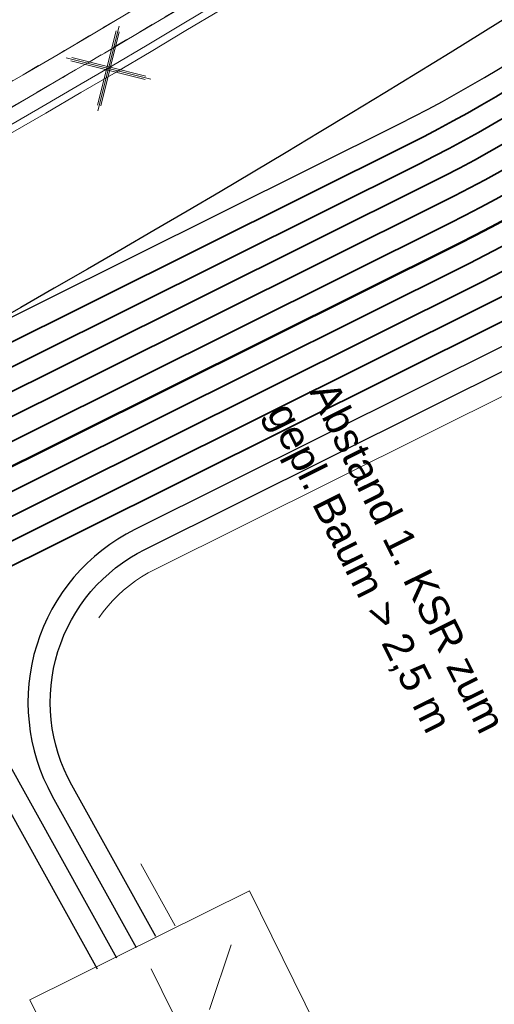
# Model space of a CAD drawing. Header units: metres. Extents: x -502 to 161, y -108 to 174.
# Tile 34 of 256: x -273.57 to -270.38, y -32.5 to -25.87. Entities that reach past the tile are written whole.
import ezdxf

# ---------------------------------------------------------------- set-up
doc = ezdxf.new("R2010")
doc.units = ezdxf.units.M
doc.header["$LTSCALE"] = 0.1
doc.linetypes.add('2-1', pattern=[0.17, 0.06, -0.025, 0.06, -0.025])
doc.linetypes.add('237', pattern=[93, 75, -18])
for name, color, linetype in [('BRI31-005.05-5p02-Koordinierung Lageplan 4. BA ZOB West 2022-06-15', 7, 'Continuous'), ('BRI31-005.06-5f07-Koordinierung Lageplan 4. BA ZOB Fernbusbahnh', 7, 'Continuous'), ('BRI31-005.07-5f08-Koordinierung Lageplan 4. BA Radstation - Seeterrasse 2023-05-31', 7, 'Continuous')]:
    doc.layers.add(name, color=color, linetype=linetype)
doc.styles.add('Arial', font='arial.ttf')

# ---------------------------------------------------------------- blocks, each defined once
blk = doc.blocks.new('WP_LP-1020')
at = {"color": 7, "linetype": 'Continuous', "lineweight": 20, "transparency": 33554687}
for p, q in [((-0.8253, 0.8253), (0.8253, 0.8253)), ((-0.8253, -0.8253), (-0.8253, 0.8253)), ((0.8253, -0.8253), (0.8253, 0.8253)), ((-0.8253, -0.8253), (0.8253, -0.8253))]:
    blk.add_line(p, q, dxfattribs=at)
at = {"color": 1, "linetype": 'Continuous', "lineweight": 9, "true_color": 0xff0000, "transparency": 33554687}
for p, q in [((0, 0.649924), (0, 0.324962)), ((-0.554739, 0.55475), (-0.229777, 0.229788)), ((0.229777, 0.229788), (0.554739, 0.55475)), ((-0.324962, 0), (-0.649924, 0)), ((0.324962, 0), (0.649924, 0)), ((-0.229777, -0.229777), (-0.554739, -0.554739)), ((0.229777, -0.229777), (0.554739, -0.554739)), ((0, -0.324962), (0, -0.649924))]:
    blk.add_line(p, q, dxfattribs=at)
at = {"color": 7, "linetype": 'Continuous', "lineweight": 20, "transparency": 33554687}
blk.add_circle((0, 0), 0.272749, dxfattribs=at)
blk = doc.blocks.new('1016')
at = {"color": 7, "linetype": 'Continuous', "lineweight": 9, "transparency": 33554687}
for p, q in [((0.703072, 0.277444), (1.257444, -0.276928)), ((1.257444, 0.277444), (0.703072, -0.276928))]:
    blk.add_line(p, q, dxfattribs=at)
at = {"color": 2, "linetype": 'Continuous', "lineweight": 20, "true_color": 0xffff00, "transparency": 33554687}
for p, q in [((1.212401, 0.25319), (0.727326, -0.231885)), ((0.727326, 0.232401), (1.212401, -0.252674)), ((0.748114, 0.25319), (1.23319, -0.231885)), ((1.23319, 0.232401), (0.748114, -0.252674))]:
    blk.add_line(p, q, dxfattribs=at)

msp = doc.modelspace()

# ---------------------------------------------------------------- linework, layer by layer
at = {"layer": 'BRI31-005.05-5p02-Koordinierung Lageplan 4. BA ZOB West 2022-06-15', "color": 255, "linetype": 'Continuous', "lineweight": 13, "transparency": 33554687, "flags": 128}
msp.add_lwpolyline([(-181.6939, 38.8932, 0.054139), (-198.4357, 28.9647), (-236.5911, 0.3438), (-264.0675, -20.2665), (-264.0675, -20.2665, -0.045833), (-278.9676, -29.4423), (-278.9676, -29.4423), (-281.7315, -30.8111), (-281.7315, -30.8111, -0.047348), (-316.3829, -43.7027), (-316.3829, -43.7027, 0.090587), (-332.9804, -51.5647, -0.025816), (-337.2248, -54.294)], format="xyb", dxfattribs=at)
at = {"layer": 'BRI31-005.05-5p02-Koordinierung Lageplan 4. BA ZOB West 2022-06-15', "color": 3, "linetype": 'Continuous', "lineweight": 35, "true_color": 0x00ff00, "transparency": 33554687, "flags": 128}
for points in [[(-279.4058, -30.9235), (-270.9467, -26.7095, 0.095997), (-268.1607, -24.5758, -0.065942), (-264.8207, -21.6858, 0.025186), (-260.4856, -18.5119), (-255.5271, -14.4822, -0.005996), (-254.9201, -14.0009, -0.059186), (-248.3852, -10.0817, 0.078462), (-238.2914, -3.4889), (-238.2914, -3.4889, -0.100623), (-214.8444, 10.3949), (-214.8444, 10.3949), (-211.177, 9.7003), (-205.5504, 1.4442)], [(-205.711, 1.4137), (-211.266, 9.5645), (-214.833, 10.2401), (-214.833, 10.2401, 0.100475), (-238.1908, -3.6002), (-238.1908, -3.6002, -0.078462), (-248.3237, -10.2185), (-248.3237, -10.2185, 0.059186), (-254.8284, -14.1195), (-254.8284, -14.1195), (-254.8284, -14.1195, 0.005996), (-255.4325, -14.5986), (-255.4325, -14.5986), (-260.391, -18.6283, -0.025186), (-264.7383, -21.8111), (-264.7383, -21.8111, 0.065942), (-268.0485, -24.6753), (-268.0485, -24.6753), (-268.0485, -24.6753, -0.095997), (-270.8799, -26.8438), (-270.8799, -26.8438), (-279.3404, -31.0585)], [(-311.2459, -44.722), (-303.6354, -41.8968), (-298.4404, -39.6095), (-284.9949, -33.8889), (-279.275, -31.1935), (-270.813, -26.978, 0.095997), (-267.9364, -24.7749), (-267.9364, -24.7749, -0.065942), (-264.6559, -21.9364), (-264.6559, -21.9364, 0.025186), (-260.2964, -18.7447), (-255.3379, -14.715, -0.005996), (-254.7366, -14.2381), (-254.7366, -14.2381, -0.059186), (-248.2623, -10.3553), (-248.2623, -10.3553, 0.078462), (-238.0902, -3.7115), (-238.0902, -3.7115, -0.100327), (-214.8215, 10.0853), (-214.8215, 10.0853), (-211.3549, 9.4287), (-205.8717, 1.3831)], [(-206.0324, 1.3525), (-211.4439, 9.2929), (-214.81, 9.9304), (-214.81, 9.9304, 0.100178), (-237.9896, -3.8227), (-237.9896, -3.8227, -0.078462), (-248.2009, -10.4922), (-248.2009, -10.4922, 0.059186), (-254.6448, -14.3568), (-254.6448, -14.3568), (-254.6448, -14.3568, 0.005996), (-255.2433, -14.8314), (-255.2433, -14.8314), (-260.2018, -18.8611), (-260.2018, -18.8611, -0.025186), (-264.5735, -22.0618), (-264.5735, -22.0618), (-264.5735, -22.0618, 0.065942), (-267.8242, -24.8745), (-267.8242, -24.8745), (-267.8242, -24.8745, -0.095997), (-270.7461, -27.1123), (-270.7461, -27.1123), (-279.2096, -31.3285)], [(-279.1442, -31.4635), (-270.6792, -27.2466, 0.095997), (-267.712, -24.974), (-267.712, -24.974, -0.065942), (-264.4911, -22.1871), (-264.4911, -22.1871, 0.025186), (-260.1072, -18.9775), (-255.1487, -14.9478, -0.005996), (-254.553, -14.4754, -0.059186), (-248.1394, -10.629), (-248.1394, -10.629, 0.078462), (-237.889, -3.934), (-237.889, -3.934), (-237.889, -3.934, -0.100028), (-214.7984, 9.7756), (-214.7984, 9.7756), (-211.5329, 9.1571), (-206.1931, 1.3219)], [(-206.5145, 1.2608), (-211.7108, 8.8854), (-214.7752, 9.4658, 0.099728), (-237.6878, -4.1565, -0.078462), (-248.0165, -10.9027, 0.059186), (-254.3694, -14.7127, 0.005996), (-254.9595, -15.1806), (-259.918, -19.2103, -0.025186), (-264.3263, -22.4378, 0.065942), (-267.4876, -25.1732), (-267.4876, -25.1732, -0.095997), (-270.5454, -27.5151), (-270.5454, -27.5151), (-279.0133, -31.7335)], [(-278.9479, -31.8684), (-270.4786, -27.6493), (-270.4786, -27.6493, 0.095997), (-267.3754, -25.2727), (-267.3754, -25.2727, -0.065942), (-264.2439, -22.5631), (-264.2439, -22.5631, 0.025186), (-259.8234, -19.3267), (-259.8234, -19.3267), (-254.8649, -15.297, -0.005996), (-254.2777, -14.8313), (-254.2777, -14.8313, -0.059186), (-247.9551, -11.0396), (-247.9551, -11.0396, 0.078462), (-237.5872, -4.2677), (-237.5872, -4.2677, -0.099577), (-214.7635, 9.311), (-214.7635, 9.311), (-211.7997, 8.7496), (-206.6752, 1.2302)], [(-206.8358, 1.1996), (-211.8887, 8.6138), (-214.7518, 9.1561), (-214.7518, 9.1561, 0.099425), (-237.4866, -4.379), (-237.4866, -4.379, -0.078462), (-247.8937, -11.1764, 0.059186), (-254.1859, -14.95, 0.005996), (-254.7703, -15.4134), (-259.7288, -19.4431, -0.025186), (-264.1615, -22.6884, 0.065942), (-267.2632, -25.3723, -0.095997), (-270.4117, -27.7836), (-278.8825, -32.0034), (-284.6268, -34.7104), (-298.0829, -40.4355), (-303.2972, -42.7313), (-310.9253, -45.563), (-314.7666, -47.655, 0.354166), (-315.2467, -48.8186), (-312.9008, -56.6959), (-312.9008, -56.6959, 0.16104), (-309.3641, -61.7694), (-309.3641, -61.7694)], [(-278.8171, -32.1384), (-270.3448, -27.9179), (-270.3448, -27.9179, 0.095997), (-267.151, -25.4718), (-267.151, -25.4718), (-267.151, -25.4718, -0.065941), (-264.0791, -22.8138), (-264.0791, -22.8138), (-264.0791, -22.8138, 0.025186), (-259.6342, -19.5596), (-259.6342, -19.5596), (-254.6757, -15.5298, -0.005996), (-254.0941, -15.0686, -0.059186), (-247.8322, -11.3132, 0.078462), (-237.386, -4.4902), (-237.386, -4.4902, -0.099273), (-214.74, 9.0012), (-214.74, 9.0012), (-211.9777, 8.478), (-206.9965, 1.1691)]]:
    msp.add_lwpolyline(points, format="xyb", dxfattribs=at)
at = {"layer": 'BRI31-005.06-5f07-Koordinierung Lageplan 4. BA ZOB Fernbusbahnh', "color": 7, "linetype": 'Continuous', "lineweight": 13, "transparency": 33554687, "flags": 128}
for points in [[(-337.0532, -53.9064), (-337.0532, -53.9064, 0.024076), (-333.1238, -51.3598), (-333.1238, -51.3598, -0.090571), (-316.4479, -43.4613, 0.047347), (-281.8414, -30.5866), (-279.0774, -29.2177, 0.045809), (-264.2236, -20.0711), (-198.5943, 29.1583, -0.054812), (-181.5862, 39.2166), (-181.5862, 39.2166, -0.038475), (-159.1772, 47.3364), (-159.1772, 47.3364, 0.039395), (-137.757, 55.1407), (-137.1917, 55.4002), (-137.1917, 55.4002, 0.064343), (-127.4456, 61.5203), (-127.4456, 61.5203), (-122.5713, 65.5358, -0.170872), (-88.3305, 78.0588), (-82.2819, 78.4363), (-80.567, 79.7085), (-70.9803, 86.8206), (-68.5554, 87.6664)], [(-279.0108, -29.3521, 0.045809), (-264.1336, -20.1911), (-198.5043, 29.0383), (-198.5043, 29.0383, -0.054812), (-181.5244, 39.0799), (-181.5244, 39.0799, -0.038475), (-159.1371, 47.1919), (-159.1371, 47.1919, 0.039395), (-137.6945, 55.0043), (-137.6945, 55.0043), (-137.129, 55.2639, 0.064344), (-127.3502, 61.4045), (-122.476, 65.42), (-122.476, 65.42, -0.17089), (-88.3249, 77.9089), (-88.3249, 77.9089), (-82.2282, 78.2893), (-80.4776, 79.5881), (-70.9093, 86.6865), (-68.5609, 87.5056)]]:
    msp.add_lwpolyline(points, format="xyb", dxfattribs=at)
at = {"layer": 'BRI31-005.06-5f07-Koordinierung Lageplan 4. BA ZOB Fernbusbahnh', "color": 190, "linetype": 'Continuous', "lineweight": 13, "true_color": 0x7f00ff, "transparency": 33554687, "flags": 128}
msp.add_lwpolyline([(-337.2, -54.3374, 0.025831), (-332.9489, -51.6036, -0.090589), (-316.3668, -43.7502), (-316.3668, -43.7502, 0.047344), (-281.7095, -30.856), (-281.7095, -30.856), (-278.9442, -29.4865), (-278.9442, -29.4865, 0.045829), (-264.0375, -20.3065), (-264.0375, -20.3065), (-198.4143, 28.9183, -0.054812), (-181.4626, 38.9432)], format="xyb", dxfattribs=at)
at = {"layer": 'BRI31-005.06-5f07-Koordinierung Lageplan 4. BA ZOB Fernbusbahnh', "color": 255, "linetype": 'Continuous', "lineweight": 9, "transparency": 33554687, "flags": 128}
msp.add_lwpolyline([(-181.6939, 38.8932, 0.054139), (-198.4357, 28.9647), (-236.5911, 0.3438), (-264.0675, -20.2665), (-264.0675, -20.2665, -0.045833), (-278.9676, -29.4423), (-278.9676, -29.4423), (-281.7315, -30.8111), (-281.7315, -30.8111, -0.047348), (-316.3829, -43.7027), (-316.3829, -43.7027, 0.090587), (-332.9804, -51.5647, -0.025816), (-337.2248, -54.294)], format="xyb", dxfattribs=at)
at = {"layer": 'BRI31-005.06-5f07-Koordinierung Lageplan 4. BA ZOB Fernbusbahnh', "color": 3, "linetype": 'Continuous', "lineweight": 30, "true_color": 0x00ff00, "transparency": 33554687, "flags": 128}
for points in [[(-279.4058, -30.9235), (-270.9467, -26.7095, 0.095997), (-268.1607, -24.5758, -0.065942), (-264.8207, -21.6858, 0.025186), (-260.4856, -18.5119), (-255.5271, -14.4822, -0.005996), (-254.9201, -14.0009, -0.059186), (-248.3852, -10.0817, 0.078462), (-238.2914, -3.4889), (-238.2914, -3.4889, -0.100623), (-214.8444, 10.3949), (-214.8444, 10.3949), (-211.177, 9.7003), (-205.5504, 1.4442)], [(-205.711, 1.4137), (-211.266, 9.5645), (-214.833, 10.2401), (-214.833, 10.2401, 0.100475), (-238.1908, -3.6002), (-238.1908, -3.6002, -0.078462), (-248.3237, -10.2185), (-248.3237, -10.2185, 0.059186), (-254.8284, -14.1195), (-254.8284, -14.1195), (-254.8284, -14.1195, 0.005996), (-255.4325, -14.5986), (-255.4325, -14.5986), (-260.391, -18.6283, -0.025186), (-264.7383, -21.8111), (-264.7383, -21.8111, 0.065942), (-268.0485, -24.6753), (-268.0485, -24.6753), (-268.0485, -24.6753, -0.095997), (-270.8799, -26.8438), (-270.8799, -26.8438), (-279.3404, -31.0585)], [(-311.2459, -44.722), (-303.6354, -41.8968), (-298.4404, -39.6095), (-284.9949, -33.8889), (-279.275, -31.1935), (-270.813, -26.978, 0.095997), (-267.9364, -24.7749), (-267.9364, -24.7749, -0.065942), (-264.6559, -21.9364), (-264.6559, -21.9364, 0.025186), (-260.2964, -18.7447), (-255.3379, -14.715, -0.005996), (-254.7366, -14.2381), (-254.7366, -14.2381, -0.059186), (-248.2623, -10.3553), (-248.2623, -10.3553, 0.078462), (-238.0902, -3.7115), (-238.0902, -3.7115, -0.100327), (-214.8215, 10.0853), (-214.8215, 10.0853), (-211.3549, 9.4287), (-205.8717, 1.3831)], [(-206.0324, 1.3525), (-211.4439, 9.2929), (-214.81, 9.9304), (-214.81, 9.9304, 0.100178), (-237.9896, -3.8227), (-237.9896, -3.8227, -0.078462), (-248.2009, -10.4922), (-248.2009, -10.4922, 0.059186), (-254.6448, -14.3568), (-254.6448, -14.3568), (-254.6448, -14.3568, 0.005996), (-255.2433, -14.8314), (-255.2433, -14.8314), (-260.2018, -18.8611), (-260.2018, -18.8611, -0.025186), (-264.5735, -22.0618), (-264.5735, -22.0618), (-264.5735, -22.0618, 0.065942), (-267.8242, -24.8745), (-267.8242, -24.8745), (-267.8242, -24.8745, -0.095997), (-270.7461, -27.1123), (-270.7461, -27.1123), (-279.2096, -31.3285)], [(-279.1442, -31.4635), (-270.6792, -27.2466, 0.095997), (-267.712, -24.974), (-267.712, -24.974, -0.065942), (-264.4911, -22.1871), (-264.4911, -22.1871, 0.025186), (-260.1072, -18.9775), (-255.1487, -14.9478, -0.005996), (-254.553, -14.4754, -0.059186), (-248.1394, -10.629), (-248.1394, -10.629, 0.078462), (-237.889, -3.934), (-237.889, -3.934), (-237.889, -3.934, -0.100028), (-214.7984, 9.7756), (-214.7984, 9.7756), (-211.5329, 9.1571), (-206.1931, 1.3219)], [(-206.5145, 1.2608), (-211.7108, 8.8854), (-214.7752, 9.4658, 0.099728), (-237.6878, -4.1565, -0.078462), (-248.0165, -10.9027, 0.059186), (-254.3694, -14.7127, 0.005996), (-254.9595, -15.1806), (-259.918, -19.2103, -0.025186), (-264.3263, -22.4378, 0.065942), (-267.4876, -25.1732), (-267.4876, -25.1732, -0.095997), (-270.5454, -27.5151), (-270.5454, -27.5151), (-279.0133, -31.7335)], [(-278.9479, -31.8684), (-270.4786, -27.6493), (-270.4786, -27.6493, 0.095997), (-267.3754, -25.2727), (-267.3754, -25.2727, -0.065942), (-264.2439, -22.5631), (-264.2439, -22.5631, 0.025186), (-259.8234, -19.3267), (-259.8234, -19.3267), (-254.8649, -15.297, -0.005996), (-254.2777, -14.8313), (-254.2777, -14.8313, -0.059186), (-247.9551, -11.0396), (-247.9551, -11.0396, 0.078462), (-237.5872, -4.2677), (-237.5872, -4.2677, -0.099577), (-214.7635, 9.311), (-214.7635, 9.311), (-211.7997, 8.7496), (-206.6752, 1.2302)], [(-206.8358, 1.1996), (-211.8887, 8.6138), (-214.7518, 9.1561), (-214.7518, 9.1561, 0.099425), (-237.4866, -4.379), (-237.4866, -4.379, -0.078462), (-247.8937, -11.1764, 0.059186), (-254.1859, -14.95, 0.005996), (-254.7703, -15.4134), (-259.7288, -19.4431, -0.025186), (-264.1615, -22.6884, 0.065942), (-267.2632, -25.3723, -0.095997), (-270.4117, -27.7836), (-278.8825, -32.0034), (-284.6268, -34.7104), (-298.0829, -40.4355), (-303.2972, -42.7313), (-310.9253, -45.563), (-314.7666, -47.655, 0.354166), (-315.2467, -48.8186), (-312.9008, -56.6959, 0.103821), (-310.9737, -60.2545)], [(-309.821, -45.313), (-303.2408, -42.8703), (-298.0233, -40.5732), (-284.5654, -34.8473), (-278.8171, -32.1384), (-270.3448, -27.9179), (-270.3448, -27.9179, 0.095997), (-267.151, -25.4718), (-267.151, -25.4718), (-267.151, -25.4718, -0.065941), (-264.0791, -22.8138), (-264.0791, -22.8138), (-264.0791, -22.8138, 0.025186), (-259.6342, -19.5596), (-259.6342, -19.5596), (-254.6757, -15.5298, -0.005996), (-254.0941, -15.0686, -0.059186), (-247.8322, -11.3132, 0.078462), (-237.386, -4.4902), (-237.386, -4.4902, -0.099273), (-214.74, 9.0012), (-214.74, 9.0012), (-211.9777, 8.478), (-206.9965, 1.1691)], [(-272.6552, -32.047), (-273.2209, -31.0277, -0.427308), (-272.7281, -29.4403), (-270.211, -28.1864), (-270.211, -28.1864, -0.15197), (-269.5365, -28.0772), (-269.5365, -28.0772), (-268.3888, -28.2402, 0.046493), (-268.0758, -28.2553), (-268.0758, -28.2553, 0.126773), (-267.3391, -28.0298), (-267.3391, -28.0298), (-266.3496, -27.4244)]]:
    msp.add_lwpolyline(points, format="xyb", dxfattribs=at)
at = {"layer": 'BRI31-005.06-5f07-Koordinierung Lageplan 4. BA ZOB Fernbusbahnh', "color": 1, "linetype": 'Continuous', "lineweight": 50, "true_color": 0xff0000, "transparency": 33554687, "flags": 128}
msp.add_lwpolyline([(-279.0787, -31.5985), (-270.6123, -27.3808), (-270.6123, -27.3808, 0.095997), (-267.5998, -25.0736), (-267.5998, -25.0736, -0.065942), (-264.4087, -22.3124, 0.025186), (-260.0126, -19.0939), (-255.0541, -15.0642), (-255.0541, -15.0642, -0.005996), (-254.4612, -14.5941), (-254.4612, -14.5941)], format="xyb", dxfattribs=at)
at = {"layer": 'BRI31-005.06-5f07-Koordinierung Lageplan 4. BA ZOB Fernbusbahnh', "color": 190, "linetype": 'Continuous', "lineweight": 30, "true_color": 0x7f00ff, "transparency": 33554687, "flags": 128}
for points in [[(-272.9175, -32.1926), (-274.4401, -29.4491, -0.427308), (-274.0117, -28.0687), (-271.0136, -26.5752, 0.095997), (-268.2729, -24.4762), (-268.2729, -24.4762, -0.066198), (-264.8887, -21.5509), (-264.8887, -21.5509), (-264.8887, -21.5509, 0.011115), (-262.9417, -20.207), (-262.9417, -20.207, 0.399515), (-262.6893, -18.8522), (-263.0623, -18.2777)], [(-282.9146, -29.7403), (-282.257, -31.0302), (-282.257, -31.0302, 0.405132), (-280.9398, -31.4806), (-280.9398, -31.4806), (-279.4713, -30.7885), (-275.938, -29.0284, -0.401239), (-274.6177, -29.4382), (-273.0492, -32.2643)]]:
    msp.add_lwpolyline(points, format="xyb", dxfattribs=at)
at = {"layer": 'BRI31-005.06-5f07-Koordinierung Lageplan 4. BA ZOB Fernbusbahnh', "color": 7, "linetype": 'Continuous', "lineweight": 30, "transparency": 33554687, "flags": 128}
for points in [[(-263.4074, -21.1465, -0.042799), (-277.4324, -29.9009)], [(-259.507, -26.3462, -0.042799), (-274.4743, -35.6888)], [(-267.4957, -27.7738), (-267.7089, -27.9044, -0.170724), (-268.4551, -28.0642), (-269.5333, -27.9263, 0.148433), (-270.2779, -28.0521), (-272.795, -29.3061, 0.427308), (-273.352, -31.1005), (-272.7863, -32.1198)]]:
    msp.add_lwpolyline(points, format="xyb", dxfattribs=at)
at = {"layer": 'BRI31-005.06-5f07-Koordinierung Lageplan 4. BA ZOB Fernbusbahnh', "color": 1, "linetype": '237', "lineweight": 20, "true_color": 0xff0000, "transparency": 33554687, "flags": 128}
msp.add_lwpolyline([(-266.1074, -28.331, 0.322853), (-266.6467, -28.1048), (-267.7629, -28.3632, -0.049915), (-268.0975, -28.4062, -0.042626), (-268.4099, -28.3887), (-269.5576, -28.2257), (-269.5576, -28.2257, 0.151969), (-270.1441, -28.3207), (-270.1441, -28.3207), (-272.6612, -29.5746, 0.427308), (-273.0897, -30.9549), (-272.524, -31.9742)], format="xyb", dxfattribs=at)
at = {"layer": 'BRI31-005.07-5f08-Koordinierung Lageplan 4. BA Radstation - Seeterrasse 2023-05-31', "color": 7, "linetype": '2-1', "lineweight": 13, "transparency": 33554687, "flags": 128}
for points in [[(-337.0532, -53.9064), (-337.0532, -53.9064, 0.024076), (-333.1238, -51.3598), (-333.1238, -51.3598, -0.090571), (-316.4479, -43.4613, 0.047347), (-281.8414, -30.5866), (-279.0774, -29.2177, 0.045809), (-264.2236, -20.0711), (-198.5943, 29.1583, -0.054812), (-181.5862, 39.2166), (-181.5862, 39.2166, -0.038475), (-159.1772, 47.3364), (-159.1772, 47.3364, 0.039395), (-137.757, 55.1407), (-137.1917, 55.4002), (-137.1917, 55.4002, 0.064343), (-127.4456, 61.5203), (-127.4456, 61.5203), (-122.5713, 65.5358, -0.170872), (-88.3305, 78.0588), (-82.2819, 78.4363), (-80.567, 79.7085), (-70.9803, 86.8206), (-68.5554, 87.6664)], [(-337.0532, -53.9064), (-337.0532, -53.9064, 0.024076), (-333.1238, -51.3598), (-333.1238, -51.3598, -0.090571), (-316.4479, -43.4613, 0.047347), (-281.8414, -30.5866), (-279.0774, -29.2177, 0.045809), (-264.2236, -20.0711), (-198.5943, 29.1583, -0.054812), (-181.5862, 39.2166), (-181.5862, 39.2166, -0.038475), (-159.1772, 47.3364), (-159.1772, 47.3364, 0.039395), (-137.757, 55.1407), (-137.1917, 55.4002), (-137.1917, 55.4002, 0.064343), (-127.4456, 61.5203), (-127.4456, 61.5203), (-122.5713, 65.5358, -0.170872), (-88.3305, 78.0588), (-82.2819, 78.4363), (-80.567, 79.7085), (-70.9803, 86.8206), (-68.5554, 87.6664)], [(-336.9777, -54.036), (-336.9777, -54.036, 0.024076), (-333.0362, -51.4817), (-333.0362, -51.4817, -0.090571), (-316.4091, -43.6062), (-316.4091, -43.6062, 0.047348), (-281.7755, -30.7213), (-281.7755, -30.7213), (-279.0108, -29.3521, 0.045809), (-264.1336, -20.1911), (-198.5043, 29.0383), (-198.5043, 29.0383, -0.054812), (-181.5244, 39.0799), (-181.5244, 39.0799, -0.038475), (-159.1371, 47.1919), (-159.1371, 47.1919, 0.039395), (-137.6945, 55.0043), (-137.6945, 55.0043), (-137.129, 55.2639, 0.064344), (-127.3502, 61.4045), (-122.476, 65.42), (-122.476, 65.42, -0.17089), (-88.3249, 77.9089), (-88.3249, 77.9089), (-82.2282, 78.2893), (-80.4776, 79.5881), (-70.9093, 86.6865), (-68.5609, 87.5056)], [(-336.9777, -54.036), (-336.9777, -54.036, 0.024076), (-333.0362, -51.4817), (-333.0362, -51.4817, -0.090571), (-316.4091, -43.6062), (-316.4091, -43.6062, 0.047348), (-281.7755, -30.7213), (-281.7755, -30.7213), (-279.0108, -29.3521, 0.045809), (-264.1336, -20.1911), (-198.5043, 29.0383), (-198.5043, 29.0383, -0.054812), (-181.5244, 39.0799), (-181.5244, 39.0799, -0.038475), (-159.1371, 47.1919), (-159.1371, 47.1919, 0.039395), (-137.6945, 55.0043), (-137.6945, 55.0043), (-137.129, 55.2639, 0.064344), (-127.3502, 61.4045), (-122.476, 65.42), (-122.476, 65.42, -0.17089), (-88.3249, 77.9089), (-88.3249, 77.9089), (-82.2282, 78.2893), (-80.4776, 79.5881), (-70.9093, 86.6865), (-68.5609, 87.5056)]]:
    msp.add_lwpolyline(points, format="xyb", dxfattribs=at)

# ---------------------------------------------------------------- block references
at = {"layer": 'BRI31-005.06-5f07-Koordinierung Lageplan 4. BA ZOB Fernbusbahnh', "color": 7, "transparency": 33554687, "xscale": 0.75, "yscale": 0.75, "zscale": 0.75, "rotation": 210.8997482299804}
msp.add_blockref('1016', (-272.3431, -25.8248), dxfattribs=at)
at = {"layer": 'BRI31-005.06-5f07-Koordinierung Lageplan 4. BA ZOB Fernbusbahnh', "color": 7, "transparency": 33554687, "rotation": 296.3789978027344}
msp.add_blockref('WP_LP-1020', (-272.3972, -32.8458), dxfattribs=at)

# ---------------------------------------------------------------- texts
at = {"layer": 'BRI31-005.06-5f07-Koordinierung Lageplan 4. BA ZOB Fernbusbahnh', "color": 1, "true_color": 0xff0000, "transparency": 33554687, "char_height": 0.2, "attachment_point": 1, "rotation": 296.4807, "line_spacing_factor": 0.25, "style": 'Arial'}
for s, insert in [('Abstand 1. KSR zum', (-271.4455, -28.287)), ('gepl. Baum > 2,5 m', (-271.7319, -28.4297))]:
    msp.add_mtext(s, dxfattribs=dict(at, insert=insert))

doc.saveas('drawing.dxf')
